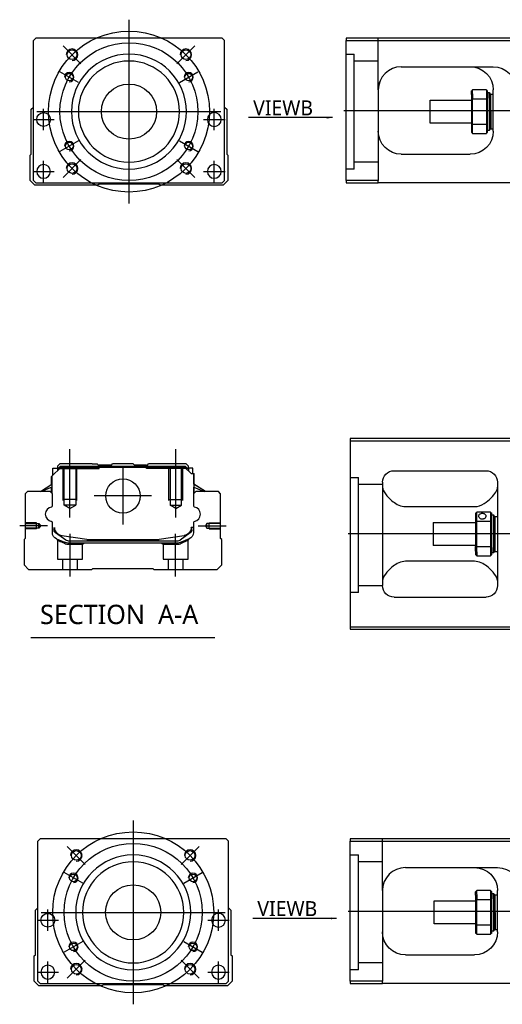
# Model space of a CAD drawing. Header units: millimetres. Extents: x 2891 to 6329, y -1599 to 860.
# Tile 25 of 37: x 5146 to 5356, y -938 to -510. Entities that reach past the tile are written whole.
import ezdxf
from ezdxf.lldxf.tags import DXFTag

# ---------------------------------------------------------------- set-up
doc = ezdxf.new("R2010")
doc.units = ezdxf.units.MM
doc.layers.get('0').update_dxf_attribs({"linetype": 'CONTINUOUS'})
doc.styles.add('CHN', font='Microsoft JhengHei.ttf')
doc.styles.add('DIM-7', font='SIMPLEX.shx', dxfattribs={"width": 0.7, "bigfont": 'chineset.shx'})
tags = doc.linetypes.add('DASHED', pattern=[25.72, 12.86, -12.86]).pattern_tags.tags
tags[6:7] = [DXFTag(74, 4), DXFTag(75, 0), DXFTag(340, '0'), DXFTag(46, 0.0), DXFTag(50, 0.0), DXFTag(44, 0.0), DXFTag(45, 0.0)]
tags[4:5] = [DXFTag(74, 4), DXFTag(75, 0), DXFTag(340, '0'), DXFTag(46, 0.0), DXFTag(50, 0.0), DXFTag(44, 0.0), DXFTag(45, 0.0)]
doc.dimstyles.new('CNS', dxfattribs={"dimtxt": 3.5, "dimasz": 2.5, "dimexe": 1, "dimexo": 1, "dimgap": 1, "dimtad": 1, "dimdsep": 46, "dimtxsty": 'DIM-7', "dimcen": 0.09, "dimclrd": 4, "dimclre": 4, "dimclrt": 1, "dimadec": 0, "dimazin": 0, "dimtfac": 1, "dimtmove": 0, "dimatfit": 3, "dimfxl": 1, "dimtvp": 0.971429, "dimtolj": 1, "dimarcsym": 0})

msp = doc.modelspace()

# ---------------------------------------------------------------- linework, layer by layer
at = {"ltscale": 0.3}
for p, q in [((5193.52, -510.06), (5193.52, -590.06)), ((5153.52, -550.06), (5233.52, -550.06)), ((5195.35, -858.45), (5195.35, -938.45)), ((5155.35, -898.45), (5235.35, -898.45))]:
    msp.add_line(p, q, dxfattribs=at)
at = {"linetype": 'Continuous'}
for p, q in [((5153.02, -518.06), (5152.02, -519.06)), ((5221.52, -518.06), (5153.02, -518.06)), ((5234.02, -518.06), (5221.52, -518.06)), ((5235.02, -519.06), (5234.02, -518.06)), ((5287.93, -518.06), (5287.93, -519.06)), ((5361.93, -518.06), (5287.93, -518.06)), ((5152.02, -580.06), (5152.02, -519.06)), ((5235.02, -580.06), (5235.02, -519.06)), ((5287.93, -519.06), (5361.93, -519.06)), ((5287.93, -580.06), (5287.93, -519.06)), ((5311.93, -530.56), (5351.93, -530.56)), ((5301.93, -540.56), (5301.93, -580.06)), ((5342.43, -542.64), (5342.43, -541.06)), ((5342.43, -542.64), (5342.43, -544.65)), ((5348.93, -540.56), (5342.93, -540.56)), ((5342.93, -542.28), (5342.93, -540.56)), ((5342.93, -542.28), (5342.93, -544.52)), ((5348.93, -540.56), (5348.93, -542.28)), ((5348.93, -542.28), (5348.93, -544.52)), ((5349.43, -544.65), (5349.43, -541.06)), ((5349.43, -541.81), (5350.13, -541.81)), ((5350.13, -541.81), (5350.43, -542.11)), ((5350.13, -544.23), (5350.13, -541.81)), ((5350.43, -542.11), (5350.43, -544.44)), ((5350.43, -542.91), (5350.93, -542.41)), ((5350.93, -542.41), (5351.93, -542.41)), ((5350.93, -550.06), (5350.93, -542.41)), ((5351.93, -558.56), (5351.93, -540.56)), ((5151.02, -549.06), (5152.02, -548.06)), ((5235.02, -548.06), (5236.02, -549.06)), ((5324.43, -545.06), (5342.43, -545.06)), ((5324.43, -550.06), (5324.43, -545.06)), ((5342.43, -544.65), (5342.43, -555.47)), ((5342.93, -555.61), (5342.93, -544.52)), ((5342.93, -544.52), (5348.93, -544.52)), ((5348.93, -544.52), (5348.93, -555.61)), ((5349.43, -555.47), (5349.43, -544.65)), ((5350.13, -544.23), (5350.13, -558.31)), ((5350.43, -558.01), (5350.43, -544.44)), ((5151.02, -568.51), (5151.02, -549.06)), ((5236.02, -549.06), (5236.02, -568.51)), ((5324.43, -555.06), (5324.43, -550.06)), ((5350.93, -550.06), (5350.93, -557.71)), ((5342.43, -555.06), (5324.43, -555.06)), ((5342.43, -555.47), (5342.43, -559.06)), ((5342.93, -559.56), (5342.93, -555.61)), ((5348.93, -555.61), (5342.93, -555.61)), ((5348.93, -555.61), (5348.93, -559.56)), ((5349.43, -559.06), (5349.43, -555.47)), ((5342.93, -559.56), (5348.93, -559.56)), ((5350.13, -558.31), (5349.43, -558.31)), ((5350.43, -558.01), (5350.13, -558.31)), ((5350.93, -557.71), (5350.43, -557.21)), ((5351.93, -557.71), (5350.93, -557.71)), ((5150.52, -569.01), (5151.02, -568.51)), ((5150.52, -580.06), (5150.52, -569.01)), ((5236.02, -568.51), (5236.52, -569.01)), ((5236.52, -569.01), (5236.52, -580.06)), ((5311.93, -568.56), (5341.93, -568.56)), ((5152.52, -582.06), (5150.52, -580.06)), ((5152.02, -580.06), (5153.02, -581.06)), ((5180.02, -582.06), (5152.52, -582.06)), ((5153.02, -581.06), (5234.02, -581.06)), ((5180.52, -581.56), (5180.02, -582.06)), ((5206.52, -581.56), (5180.52, -581.56)), ((5207.02, -582.06), (5206.52, -581.56)), ((5234.52, -582.06), (5207.02, -582.06)), ((5234.02, -581.06), (5235.02, -580.06)), ((5236.52, -580.06), (5234.52, -582.06)), ((5287.93, -580.06), (5287.93, -581.06)), ((5301.93, -580.06), (5287.93, -580.06)), ((5287.93, -581.06), (5301.93, -581.06)), ((5301.93, -581.06), (5301.93, -580.06)), ((5361.93, -581.06), (5301.93, -581.06)), ((5363.77, -692.3), (5289.77, -692.3)), ((5289.77, -692.3), (5289.77, -774.3)), ((5289.77, -693.3), (5363.77, -693.3)), ((5160, -708.74), (5163.9, -704.84)), ((5160.4, -705.14), (5162.4, -705.14)), ((5160.4, -708.34), (5160.4, -705.14)), ((5163.4, -703.29), (5162.4, -704.29)), ((5162.4, -704.29), (5162.4, -705.14)), ((5162.4, -705.14), (5162.4, -706.34)), ((5162.9, -705.29), (5162.4, -705.29)), ((5162.9, -705.2), (5163.76, -704.34)), ((5162.9, -705.84), (5162.9, -705.2)), ((5163.13, -705.3), (5162.9, -705.2)), ((5163.13, -705.3), (5163.86, -704.57)), ((5163.13, -705.6), (5163.13, -705.3)), ((5177.58, -703.29), (5163.4, -703.29)), ((5163.76, -704.34), (5217.99, -704.34)), ((5163.86, -704.57), (5163.76, -704.34)), ((5163.86, -704.57), (5217.9, -704.57)), ((5217.86, -704.84), (5163.9, -704.84)), ((5177.58, -703.29), (5179.68, -703.29)), ((5179.68, -703.29), (5180.23, -703.84)), ((5180.23, -703.84), (5180.58, -703.84)), ((5185.88, -703.84), (5180.58, -703.84)), ((5180.58, -704.34), (5180.58, -703.84)), ((5185.88, -703.84), (5186.43, -703.29)), ((5195.33, -703.29), (5186.43, -703.29)), ((5195.88, -703.84), (5195.33, -703.29)), ((5201.18, -703.84), (5195.88, -703.84)), ((5201.18, -703.84), (5201.53, -703.84)), ((5201.18, -704.34), (5201.18, -703.84)), ((5201.53, -703.84), (5202.08, -703.29)), ((5201.53, -703.84), (5202.08, -703.29)), ((5204.18, -703.29), (5202.08, -703.29)), ((5202.08, -703.29), (5202.08, -703.29)), ((5218.36, -703.29), (5204.18, -703.29)), ((5220.56, -707.54), (5217.86, -704.84)), ((5217.9, -704.57), (5217.99, -704.34)), ((5218.63, -705.3), (5217.9, -704.57)), ((5218.86, -705.2), (5217.99, -704.34)), ((5219.36, -704.29), (5218.36, -703.29)), ((5218.63, -705.3), (5218.86, -705.2)), ((5218.63, -705.6), (5218.63, -705.3)), ((5218.86, -705.84), (5218.86, -705.2)), ((5219.36, -705.29), (5218.86, -705.29)), ((5219.36, -705.14), (5219.36, -704.29)), ((5221.36, -705.14), (5219.36, -705.14)), ((5219.36, -705.14), (5219.36, -706.34)), ((5221.36, -707.54), (5221.36, -705.14)), ((5221.36, -705.14), (5221.36, -705.14)), ((5308.77, -706.3), (5348.77, -706.3)), ((5159.9, -712.25), (5159.9, -708.84)), ((5160, -712.18), (5160, -708.74)), ((5160.05, -708.69), (5160.05, -714.79)), ((5220.56, -707.54), (5221.71, -707.54)), ((5221.71, -707.54), (5221.71, -714.79)), ((5221.71, -707.54), (5221.76, -707.54)), ((5221.76, -712.18), (5221.76, -707.54)), ((5221.76, -707.54), (5221.86, -707.54)), ((5221.86, -712.25), (5221.86, -707.54)), ((5149.38, -715.29), (5148.38, -716.29)), ((5159.2, -715.29), (5149.38, -715.29)), ((5154.99, -715.29), (5160.05, -712.15)), ((5160.05, -713.49), (5155.54, -715.29)), ((5160.2, -716.29), (5159.2, -715.29)), ((5159.9, -715.99), (5159.9, -713.55)), ((5160, -716.09), (5160, -713.51)), ((5222.56, -715.29), (5221.56, -716.29)), ((5226.76, -715.29), (5221.71, -712.15)), ((5221.71, -713.49), (5226.21, -715.29)), ((5221.76, -716.09), (5221.76, -713.51)), ((5226.76, -715.29), (5221.86, -712.25)), ((5221.86, -715.99), (5221.86, -713.55)), ((5232.38, -715.29), (5222.56, -715.29)), ((5233.38, -716.29), (5232.38, -715.29)), ((5303.77, -711.3), (5303.77, -756.3)), ((5353.77, -711.3), (5353.77, -756.3)), ((5148.38, -716.29), (5148.38, -735.74)), ((5160.2, -721.6), (5160.2, -716.29)), ((5221.56, -716.29), (5221.56, -721.6)), ((5233.38, -735.74), (5233.38, -716.29)), ((5313.77, -721.9), (5343.77, -721.9)), ((5344.27, -724.8), (5344.27, -728.39)), ((5350.77, -724.3), (5344.77, -724.3)), ((5344.77, -728.26), (5344.77, -724.3)), ((5344.77, -739.35), (5344.77, -728.26)), ((5344.77, -728.26), (5350.77, -728.26)), ((5350.77, -724.3), (5350.77, -728.26)), ((5350.77, -728.26), (5350.77, -739.35)), ((5351.27, -728.39), (5351.27, -724.8)), ((5351.27, -725.55), (5351.97, -725.55)), ((5351.97, -725.55), (5352.27, -725.85)), ((5351.97, -725.55), (5351.97, -739.64)), ((5352.27, -739.42), (5352.27, -725.85)), ((5352.27, -726.65), (5352.77, -726.15)), ((5352.77, -726.15), (5353.77, -726.15)), ((5352.77, -741.45), (5352.77, -726.15)), ((5160.2, -733.22), (5160.2, -728.83)), ((5160.9, -730.94), (5160.9, -732.02)), ((5161.2, -730.94), (5161.2, -731.99)), ((5221.56, -730.94), (5220.56, -730.94)), ((5220.56, -730.94), (5220.56, -731.99)), ((5220.86, -732.02), (5220.86, -730.94)), ((5221.56, -728.83), (5221.56, -733.22)), ((5325.77, -728.8), (5344.27, -728.8)), ((5325.77, -728.8), (5325.77, -738.8)), ((5344.27, -728.39), (5344.27, -739.21)), ((5351.27, -739.21), (5351.27, -728.39)), ((5148.38, -735.74), (5147.88, -736.24)), ((5147.88, -736.24), (5147.88, -747.29)), ((5161.58, -733.29), (5161.51, -733.23)), ((5166, -736.5), (5161.58, -733.29)), ((5164.27, -734.42), (5175.17, -736.15)), ((5166.88, -736.79), (5214.87, -736.79)), ((5176.83, -736.29), (5204.93, -736.29)), ((5206.58, -736.15), (5217.49, -734.42)), ((5220.17, -733.29), (5215.75, -736.5)), ((5219.7, -735.99), (5216.27, -737.41)), ((5220.24, -733.23), (5220.17, -733.29)), ((5233.88, -736.24), (5233.38, -735.74)), ((5233.88, -747.29), (5233.88, -736.24)), ((5214.37, -737.79), (5167.39, -737.79)), ((5344.27, -738.8), (5325.77, -738.8)), ((5344.27, -741.23), (5344.27, -739.21)), ((5350.77, -739.35), (5344.77, -739.35)), ((5344.77, -741.58), (5344.77, -739.35)), ((5350.77, -739.35), (5350.77, -741.58)), ((5351.27, -742.8), (5351.27, -739.21)), ((5351.97, -742.05), (5351.97, -739.64)), ((5352.27, -739.42), (5352.27, -741.75)), ((5352.27, -740.95), (5352.77, -741.45)), ((5344.27, -741.23), (5344.27, -742.8)), ((5344.77, -741.58), (5344.77, -743.3)), ((5344.77, -743.3), (5350.77, -743.3)), ((5350.77, -741.58), (5350.77, -743.3)), ((5351.97, -742.05), (5351.27, -742.05)), ((5352.27, -741.75), (5351.97, -742.05)), ((5352.77, -741.45), (5353.77, -741.45)), ((5147.88, -747.29), (5149.88, -749.29)), ((5149.88, -749.29), (5177.38, -749.29)), ((5177.38, -749.29), (5177.88, -748.79)), ((5177.88, -748.79), (5203.88, -748.79)), ((5203.88, -748.79), (5204.38, -749.29)), ((5204.38, -749.29), (5231.88, -749.29)), ((5231.88, -749.29), (5233.88, -747.29)), ((5343.77, -745.71), (5313.77, -745.71)), ((5308.77, -761.3), (5348.77, -761.3)), ((5289.77, -774.3), (5289.77, -775.3)), ((5363.77, -774.3), (5289.77, -774.3)), ((5289.77, -775.3), (5363.77, -775.3)), ((5154.85, -866.45), (5153.85, -867.45)), ((5153.85, -928.45), (5153.85, -867.45)), ((5223.35, -866.45), (5154.85, -866.45)), ((5235.85, -866.45), (5223.35, -866.45)), ((5236.85, -867.45), (5235.85, -866.45)), ((5236.85, -928.45), (5236.85, -867.45)), ((5289.77, -866.45), (5289.77, -867.45)), ((5363.77, -866.45), (5289.77, -866.45)), ((5289.77, -867.45), (5363.77, -867.45)), ((5289.77, -928.45), (5289.77, -867.45)), ((5313.77, -878.95), (5353.77, -878.95)), ((5303.77, -888.95), (5303.77, -928.45)), ((5344.27, -891.03), (5344.27, -889.45)), ((5344.27, -891.03), (5344.27, -893.04)), ((5350.77, -888.95), (5344.77, -888.95)), ((5344.77, -890.68), (5344.77, -888.95)), ((5344.77, -890.68), (5344.77, -892.91)), ((5350.77, -888.95), (5350.77, -890.68)), ((5350.77, -890.68), (5350.77, -892.91)), ((5351.27, -893.04), (5351.27, -889.45)), ((5351.27, -890.2), (5351.97, -890.2)), ((5351.97, -890.2), (5352.27, -890.5)), ((5351.97, -892.62), (5351.97, -890.2)), ((5352.27, -890.5), (5352.27, -892.83)), ((5352.27, -891.3), (5352.77, -890.8)), ((5352.77, -890.8), (5353.77, -890.8)), ((5352.77, -898.45), (5352.77, -890.8)), ((5353.77, -906.95), (5353.77, -888.95)), ((5326.27, -893.45), (5344.27, -893.45)), ((5326.27, -898.45), (5326.27, -893.45)), ((5344.27, -893.04), (5344.27, -903.86)), ((5344.77, -904), (5344.77, -892.91)), ((5344.77, -892.91), (5350.77, -892.91)), ((5350.77, -892.91), (5350.77, -904)), ((5351.27, -903.86), (5351.27, -893.04)), ((5351.97, -892.62), (5351.97, -906.7)), ((5352.27, -906.4), (5352.27, -892.83)), ((5152.85, -897.45), (5153.85, -896.45)), ((5152.85, -916.9), (5152.85, -897.45)), ((5236.85, -896.45), (5237.85, -897.45)), ((5237.85, -897.45), (5237.85, -916.9)), ((5326.27, -903.45), (5326.27, -898.45)), ((5352.77, -898.45), (5352.77, -906.1)), ((5344.27, -903.45), (5326.27, -903.45)), ((5344.27, -903.86), (5344.27, -907.45)), ((5351.27, -907.45), (5351.27, -903.86)), ((5344.77, -907.95), (5344.77, -904)), ((5350.77, -904), (5344.77, -904)), ((5344.77, -907.95), (5350.77, -907.95)), ((5350.77, -904), (5350.77, -907.95)), ((5351.97, -906.7), (5351.27, -906.7)), ((5352.27, -906.4), (5351.97, -906.7)), ((5352.77, -906.1), (5352.27, -905.6)), ((5353.77, -906.1), (5352.77, -906.1)), ((5152.35, -917.4), (5152.85, -916.9)), ((5152.35, -928.45), (5152.35, -917.4)), ((5237.85, -916.9), (5238.35, -917.4)), ((5238.35, -917.4), (5238.35, -928.45)), ((5313.77, -916.95), (5343.77, -916.95)), ((5154.35, -930.45), (5152.35, -928.45)), ((5153.85, -928.45), (5154.85, -929.45)), ((5154.85, -929.45), (5235.85, -929.45)), ((5235.85, -929.45), (5236.85, -928.45)), ((5238.35, -928.45), (5236.35, -930.45)), ((5289.77, -928.45), (5289.77, -929.45)), ((5303.77, -928.45), (5289.77, -928.45)), ((5289.77, -929.45), (5303.77, -929.45)), ((5303.77, -929.45), (5303.77, -928.45)), ((5363.77, -929.45), (5303.77, -929.45)), ((5181.85, -930.45), (5154.35, -930.45)), ((5182.35, -929.95), (5181.85, -930.45)), ((5208.35, -929.95), (5182.35, -929.95)), ((5208.85, -930.45), (5208.35, -929.95)), ((5236.35, -930.45), (5208.85, -930.45))]:
    msp.add_line(p, q, dxfattribs=at)
at = {"linetype": 'DASHED', "ltscale": 0.3}
for p, q in [((5301.93, -540.56), (5301.93, -518.06)), ((5287.93, -525.06), (5291.43, -525.06)), ((5291.43, -575.06), (5291.43, -525.06)), ((5301.93, -528.06), (5291.43, -528.06)), ((5301.93, -572.06), (5291.43, -572.06)), ((5289.77, -709.32), (5293.27, -709.32)), ((5293.27, -759.32), (5293.27, -709.32)), ((5303.77, -712.32), (5293.27, -712.32)), ((5303.77, -756.32), (5293.27, -756.32)), ((5303.77, -888.95), (5303.77, -866.45)), ((5289.77, -873.45), (5293.27, -873.45)), ((5293.27, -923.45), (5293.27, -873.45)), ((5303.77, -876.45), (5293.27, -876.45)), ((5303.77, -920.45), (5293.27, -920.45))]:
    msp.add_line(p, q, dxfattribs=at)
at = {"ltscale": 0.2}
for p, q in [((5172.66, -529.2), (5164.88, -521.43)), ((5214.38, -529.2), (5222.15, -521.43)), ((5172.66, -570.92), (5164.88, -578.7)), ((5214.38, -570.92), (5222.15, -578.7)), ((5167.88, -726.7), (5167.88, -696.87)), ((5213.88, -726.7), (5213.88, -696.87)), ((5190.88, -704.81), (5190.88, -729.76)), ((5203.35, -717.29), (5178.4, -717.29)), ((5158.16, -730.29), (5146.01, -730.29)), ((5223.6, -730.29), (5235.74, -730.29)), ((5167.93, -752.29), (5167.93, -733.79)), ((5213.82, -752.29), (5213.82, -733.79)), ((5174.49, -877.59), (5166.71, -869.82)), ((5216.21, -877.59), (5223.99, -869.82)), ((5174.49, -919.31), (5166.71, -927.09)), ((5216.21, -919.31), (5223.99, -927.09))]:
    msp.add_line(p, q, dxfattribs=at)
at = {"ltscale": 0.1}
for p, q in [((5171.56, -537.39), (5163.51, -532.74)), ((5215.47, -537.39), (5223.52, -532.74)), ((5156.4, -558.14), (5156.4, -548.84)), ((5230.63, -558.14), (5230.63, -548.84)), ((5151.75, -553.49), (5161.05, -553.49)), ((5225.98, -553.49), (5235.28, -553.49)), ((5171.56, -562.74), (5163.51, -567.39)), ((5215.47, -562.74), (5223.52, -567.39)), ((5156.4, -580.71), (5156.4, -571.41)), ((5230.63, -580.71), (5230.63, -571.41)), ((5151.75, -576.06), (5161.05, -576.06)), ((5225.98, -576.06), (5235.28, -576.06)), ((5173.4, -885.78), (5165.34, -881.13)), ((5217.31, -885.78), (5225.36, -881.13)), ((5158.24, -906.53), (5158.24, -897.23)), ((5232.47, -906.53), (5232.47, -897.23)), ((5153.59, -901.88), (5162.89, -901.88)), ((5227.82, -901.88), (5237.12, -901.88)), ((5173.4, -911.13), (5165.34, -915.78)), ((5217.31, -911.13), (5225.36, -915.78)), ((5158.24, -929.1), (5158.24, -919.8)), ((5232.47, -929.1), (5232.47, -919.8)), ((5153.59, -924.45), (5162.89, -924.45)), ((5227.82, -924.45), (5237.12, -924.45))]:
    msp.add_line(p, q, dxfattribs=at)
for p, q in [((5286.93, -549.56), (5928.93, -549.56)), ((6030.77, -733.85), (5288.77, -733.8)), ((5150.86, -778.92), (5230.91, -778.92)), ((5288.77, -897.95), (6030.77, -897.95))]:
    msp.add_line(p, q)
at = {"linetype": 'DASHED'}
for p, q in [((5291.43, -575.06), (5287.93, -575.06)), ((5162.9, -705.29), (5180.58, -705.29)), ((5180.23, -705.29), (5180.23, -703.84)), ((5180.58, -705.29), (5180.58, -704.34)), ((5201.18, -705.29), (5201.18, -704.34)), ((5218.86, -705.29), (5201.18, -705.29)), ((5201.53, -705.29), (5201.53, -703.84)), ((5219.36, -705.29), (5219.36, -705.14)), ((5221.36, -707.29), (5221.36, -707.29)), ((5221.92, -712.29), (5221.92, -712.29)), ((5162.38, -736.46), (5162.38, -744.79)), ((5219.32, -744.79), (5219.32, -736.48)), ((5167.43, -738.29), (5173.38, -738.29)), ((5173.38, -738.29), (5173.88, -737.79)), ((5173.38, -744.79), (5173.38, -738.29)), ((5207.82, -737.79), (5208.32, -738.29)), ((5208.32, -738.29), (5208.32, -744.79)), ((5208.32, -738.29), (5214.32, -738.29)), ((5162.38, -744.79), (5167.88, -744.79)), ((5164.58, -744.79), (5164.58, -749.29)), ((5167.88, -744.79), (5173.38, -744.79)), ((5171.18, -749.29), (5171.18, -744.79)), ((5208.32, -744.79), (5219.32, -744.79)), ((5210.52, -744.79), (5210.52, -749.29)), ((5217.12, -749.29), (5217.12, -744.79)), ((5293.27, -759.32), (5289.77, -759.32)), ((5293.27, -923.45), (5289.77, -923.45))]:
    msp.add_line(p, q, dxfattribs=at)
at = {"linetype": 'DASHED', "ltscale": 0.1}
for p, q in [((5164.88, -719.29), (5164.88, -705.29)), ((5165.38, -721.29), (5165.38, -705.29)), ((5170.38, -705.29), (5170.38, -721.29)), ((5170.88, -719.29), (5170.88, -705.29)), ((5210.88, -719.29), (5210.88, -705.29)), ((5211.38, -705.29), (5211.38, -721.29)), ((5216.38, -721.29), (5216.38, -705.29)), ((5216.88, -719.29), (5216.88, -705.29)), ((5170.88, -718.84), (5164.88, -718.84)), ((5210.88, -718.84), (5216.88, -718.84)), ((5170.38, -721.29), (5165.38, -721.29)), ((5167.88, -722.73), (5165.38, -721.29)), ((5167.88, -722.73), (5170.38, -721.29)), ((5211.38, -721.29), (5216.38, -721.29)), ((5213.88, -722.73), (5211.38, -721.29)), ((5213.88, -722.73), (5216.38, -721.29)), ((5153.38, -728.99), (5148.38, -728.99)), ((5148.38, -729.21), (5154.37, -729.21)), ((5154.37, -731.36), (5148.38, -731.36)), ((5153.38, -731.59), (5148.38, -731.59)), ((5153.38, -731.59), (5153.38, -728.99)), ((5154.37, -729.21), (5155.02, -730.29)), ((5154.37, -731.36), (5154.37, -729.21)), ((5155.02, -730.29), (5154.37, -731.36)), ((5227.38, -729.21), (5226.73, -730.29)), ((5226.73, -730.29), (5227.38, -731.36)), ((5233.38, -729.21), (5227.38, -729.21)), ((5227.38, -731.36), (5227.38, -729.21)), ((5227.38, -731.36), (5233.38, -731.36)), ((5228.38, -731.59), (5228.38, -728.99)), ((5228.38, -728.99), (5233.38, -728.99)), ((5228.38, -731.59), (5233.38, -731.59))]:
    msp.add_line(p, q, dxfattribs=at)
at = {"ltscale": 0.3}
for centre, radius in [((5193.52, -550.06), 35), ((5193.52, -550.06), 30), ((5195.35, -898.45), 35), ((5195.35, -898.45), 30)]:
    msp.add_circle(centre, radius, dxfattribs=at)
at = {"linetype": 'Continuous'}
for centre, radius in [((5168.77, -525.31), 2.1), ((5218.27, -525.31), 2.1), ((5167.54, -535.06), 1.65), ((5219.5, -535.06), 1.65), ((5193.52, -550.06), 12), ((5156.4, -553.49), 3), ((5167.54, -565.06), 1.65), ((5219.5, -565.06), 1.65), ((5168.77, -574.81), 2.1), ((5218.27, -574.81), 2.1), ((5190.88, -717.29), 7.47), ((5170.6, -873.7), 2.1), ((5220.1, -873.7), 2.1), ((5169.37, -883.45), 1.65), ((5221.33, -883.45), 1.65), ((5195.35, -898.45), 12), ((5158.24, -901.88), 3), ((5169.37, -913.45), 1.65), ((5221.33, -913.45), 1.65), ((5170.6, -923.2), 2.1), ((5220.1, -923.2), 2.1)]:
    msp.add_circle(centre, radius, dxfattribs=at)
at = {"linetype": 'Continuous', "extrusion": (0, 0, -1)}
for centre, radius in [((-5193.52, -550.06), 25), ((-5193.52, -550.06), 22), ((-5230.63, -553.49), 3), ((-5156.4, -576.06), 3), ((-5230.63, -576.06), 3), ((-5195.35, -898.45), 25), ((-5195.35, -898.45), 22), ((-5232.47, -901.88), 3), ((-5158.24, -924.45), 3), ((-5232.47, -924.45), 3)]:
    msp.add_circle(centre, radius, dxfattribs=at)
for centre, radius, start, end in [((5168.77, -525.31), 2.5, 270, 180), ((5218.27, -525.31), 2.5, 270, 180), ((5167.54, -535.06), 2, 270, 180), ((5219.5, -535.06), 2, 270, 180), ((5167.54, -565.06), 2, 270, 180), ((5219.5, -565.06), 2, 270, 180), ((5168.77, -574.81), 2.5, 270, 180), ((5218.27, -574.81), 2.5, 270, 180), ((5160.32, -725.22), 3.17, 98.9371, 261.0629), ((5221.43, -725.22), 3.17, 278.9371, 81.0629), ((5170.6, -873.7), 2.5, 270, 180), ((5220.1, -873.7), 2.5, 270, 180), ((5169.37, -883.45), 2, 270, 180), ((5221.33, -883.45), 2, 270, 180), ((5169.37, -913.45), 2, 270, 180), ((5221.33, -913.45), 2, 270, 180), ((5170.6, -923.2), 2.5, 270, 180), ((5220.1, -923.2), 2.5, 270, 180)]:
    msp.add_arc(centre, radius, start, end)
at = {"linetype": 'Continuous'}
for centre, radius, start, end in [((5311.93, -540.56), 10, 90, 180), ((5159.7, -721.6), 0.5, 285.1919, 0), ((5222.06, -721.6), 0.5, 180, 254.8081), ((5159.7, -728.83), 0.5, 0, 74.8081), ((5164.9, -730.47), 4, 202.3316, 260.9414), ((5216.86, -730.47), 4, 337.6678, 353.1681), ((5216.86, -730.47), 3.77, 349.0413, 352.7469), ((5222.06, -728.83), 0.5, 105.1919, 180), ((5176.83, -725.79), 10.5, 260.9414, 270), ((5204.93, -725.79), 10.5, 270, 279.0586), ((5214.87, -735.29), 1.5, 270, 306.0274), ((5313.77, -888.95), 10, 90, 180)]:
    msp.add_arc(centre, radius, start, end, dxfattribs=at)
at = {"linetype": 'Continuous', "extrusion": (0, 0, -1)}
for centre, radius, start, end in [((-5341.93, -540.56), 10, 90, 180), ((-5351.93, -540.56), 10, 90, 180), ((-5311.93, -558.56), 10, 270, 0), ((-5341.93, -558.56), 10, 180, 270), ((-5162.4, -732.02), 1.5, 306.0274, 0), ((-5164.9, -730.47), 4, 337.6678, 353.1681), ((-5164.9, -730.47), 3.77, 349.0413, 352.7469), ((-5216.86, -730.47), 4, 202.3316, 260.9414), ((-5219.36, -732.02), 1.5, 180, 233.9726), ((-5163.2, -733.22), 3, 292.4327, 0), ((-5166.88, -735.29), 1.5, 270, 306.0274), ((-5218.56, -733.22), 3, 180, 247.5673), ((-5167.39, -732.79), 5, 270, 292.4327), ((-5214.37, -732.79), 5, 247.5673, 270), ((-5343.77, -888.95), 10, 90, 180), ((-5353.77, -888.95), 10, 90, 180), ((-5313.77, -906.95), 10, 270, 0), ((-5343.77, -906.95), 10, 180, 270)]:
    msp.add_arc(centre, radius, start, end, dxfattribs=at)
at = {"linetype": 'Continuous', "extrusion": (-1e-16, 0, -1)}
for centre, start, end in [((-5308.77, -711.3), 0, 90), ((-5348.77, -711.3), 90, 180), ((-5308.77, -756.3), 270, 0), ((-5348.77, -756.3), 180, 270)]:
    msp.add_arc(centre, 5, start, end, dxfattribs=at)
at = {"linetype": 'Continuous'}
for points, degree in [([(5306.93, -531.9), (5306.9, -531.92), (5306.87, -531.94), (5306.84, -531.96)], 3), ([(5342.93, -540.56), (5342.77, -540.73), (5342.6, -540.9), (5342.43, -541.06)], 3), ([(5348.93, -540.56), (5349.1, -540.73), (5349.27, -540.9), (5349.43, -541.06)], 3), ([(5342.93, -544.52), (5342.77, -544.56), (5342.6, -544.61), (5342.43, -544.65)], 3), ([(5349.43, -544.65), (5349.27, -544.61), (5349.1, -544.56), (5348.93, -544.52)], 3), ([(5342.93, -555.61), (5342.77, -555.56), (5342.6, -555.52), (5342.43, -555.47)], 3), ([(5349.43, -555.47), (5349.27, -555.52), (5349.1, -555.56), (5348.93, -555.61)], 3), ([(5342.43, -559.06), (5342.6, -559.23), (5342.77, -559.4), (5342.93, -559.56)], 3), ([(5349.43, -559.06), (5349.27, -559.23), (5349.1, -559.4), (5348.93, -559.56)], 3), ([(5160.05, -714.79), (5160.05, -715.39)], 1), ([(5160.05, -715.39), (5160.05, -716.14)], 1), ([(5221.71, -714.79), (5221.71, -715.39)], 1), ([(5221.71, -715.39), (5221.71, -716.14)], 1), ([(5303.77, -713.51), (5303.77, -714.26), (5304.24, -715.24), (5305.01, -716.3)], 3), ([(5344.27, -724.8), (5344.43, -724.64), (5344.6, -724.47), (5344.77, -724.3)], 3), ([(5344.77, -728.26), (5344.6, -728.3), (5344.43, -728.35), (5344.27, -728.39)], 3), ([(5350.77, -724.3), (5350.93, -724.47), (5351.1, -724.64), (5351.27, -724.8)], 3), ([(5350.77, -728.26), (5350.93, -728.3), (5351.1, -728.35), (5351.27, -728.39)], 3), ([(5344.77, -739.35), (5344.6, -739.3), (5344.43, -739.26), (5344.27, -739.21)], 3), ([(5350.77, -739.35), (5350.93, -739.3), (5351.1, -739.26), (5351.27, -739.21)], 3), ([(5344.77, -743.3), (5344.6, -743.14), (5344.43, -742.97), (5344.27, -742.8)], 3), ([(5351.27, -742.8), (5351.1, -742.97), (5350.93, -743.14), (5350.77, -743.3)], 3), ([(5305.01, -751.3), (5304.24, -752.37), (5303.77, -753.34), (5303.77, -754.09)], 3), ([(5353.77, -754.09), (5353.77, -753.34), (5353.3, -752.38), (5352.52, -751.3)], 3), ([(5308.77, -880.29), (5308.74, -880.31), (5308.71, -880.33), (5308.68, -880.35)], 3), ([(5344.77, -888.95), (5344.6, -889.12), (5344.43, -889.29), (5344.27, -889.45)], 3), ([(5350.77, -888.95), (5350.93, -889.12), (5351.1, -889.29), (5351.27, -889.45)], 3), ([(5344.77, -892.91), (5344.6, -892.95), (5344.43, -893), (5344.27, -893.04)], 3), ([(5351.27, -893.04), (5351.1, -893), (5350.93, -892.95), (5350.77, -892.91)], 3), ([(5344.77, -904), (5344.6, -903.95), (5344.43, -903.91), (5344.27, -903.86)], 3), ([(5351.27, -903.86), (5351.1, -903.91), (5350.93, -903.95), (5350.77, -904)], 3), ([(5344.27, -907.45), (5344.43, -907.62), (5344.6, -907.79), (5344.77, -907.95)], 3), ([(5351.27, -907.45), (5351.1, -907.62), (5350.93, -907.79), (5350.77, -907.95)], 3)]:
    msp.add_open_spline(points, degree=degree, dxfattribs=at)
for points, knots in [([(5302.5, -537.25), (5302.41, -537.51), (5302.27, -537.95), (5302.17, -538.39), (5302.13, -538.57)], [0, 0, 0, 0, 0.596588, 1, 1, 1, 1]), ([(5343.77, -721.9), (5345.29, -721.9), (5346.7, -721.34), (5349.11, -719.88), (5350.1, -719.02), (5352.66, -716.4), (5353.77, -714.68), (5353.77, -713.51)], [0, 0, 0, 0, 0.25, 0.25, 0.5, 0.5, 1, 1, 1, 1]), ([(5305.01, -716.3), (5305.84, -717.44), (5306.97, -718.66), (5309.85, -720.87), (5311.7, -721.9), (5313.77, -721.9)], [0, 0, 0, 0, 0.5, 0.5, 1, 1, 1, 1]), ([(5348.82, -726.02), (5348.82, -725.89), (5348.78, -725.77), (5348.66, -725.53), (5348.57, -725.43), (5348.35, -725.24), (5348.2, -725.16), (5347.89, -725.04), (5347.72, -725), (5347.36, -724.95), (5347.17, -724.94), (5346.8, -724.96), (5346.62, -724.99), (5346.29, -725.09), (5346.14, -725.16), (5345.88, -725.32), (5345.77, -725.42), (5345.6, -725.64), (5345.55, -725.76), (5345.52, -725.93), (5345.52, -725.98), (5345.52, -726.02)], [0, 0, 0, 0, 0.106605, 0.106605, 0.21316, 0.21316, 0.320465, 0.320465, 0.42832, 0.42832, 0.535356, 0.535356, 0.641477, 0.641477, 0.748016, 0.748016, 0.855648, 0.855648, 0.963354, 0.963354, 1, 1, 1, 1]), ([(5345.52, -726.02), (5345.52, -726.15), (5345.55, -726.29), (5345.67, -726.55), (5345.76, -726.67), (5345.99, -726.89), (5346.13, -726.99), (5346.44, -727.15), (5346.62, -727.21), (5346.98, -727.28), (5347.17, -727.29), (5347.53, -727.25), (5347.71, -727.21), (5348.04, -727.09), (5348.19, -727), (5348.46, -726.8), (5348.57, -726.68), (5348.73, -726.43), (5348.78, -726.29), (5348.81, -726.11), (5348.82, -726.07), (5348.82, -726.02)], [0, 0, 0, 0, 0.106605, 0.106605, 0.21316, 0.21316, 0.320465, 0.320465, 0.42832, 0.42832, 0.535356, 0.535356, 0.641477, 0.641477, 0.748016, 0.748016, 0.855648, 0.855648, 0.963354, 0.963354, 1, 1, 1, 1]), ([(5313.77, -745.71), (5311.7, -745.71), (5309.85, -746.73), (5306.98, -748.93), (5305.83, -750.17), (5305.01, -751.3)], [0, 0, 0, 0, 0.5, 0.5, 1, 1, 1, 1]), ([(5352.52, -751.3), (5351.7, -750.16), (5350.57, -748.94), (5347.68, -746.73), (5345.83, -745.71), (5343.77, -745.71)], [0, 0, 0, 0, 0.5, 0.5, 1, 1, 1, 1]), ([(5304.33, -885.64), (5304.24, -885.9), (5304.11, -886.34), (5304, -886.78), (5303.97, -886.96)], [0, 0, 0, 0, 0.596588, 1, 1, 1, 1])]:
    msp.add_open_spline(points, degree=3, knots=knots, dxfattribs=at)
at = {"linetype": 'DASHED'}
for points, degree in [([(5162.07, -736), (5162.38, -736.46)], 1), ([(5219.32, -736.48), (5219.63, -736.02)], 1), ([(5165.5, -737.87), (5165.48, -737.41)], 1), ([(5167.39, -737.79), (5167.43, -738.29)], 1), ([(5214.37, -737.79), (5214.35, -737.95), (5214.34, -738.12), (5214.32, -738.29)], 3), ([(5216.27, -737.41), (5216.24, -737.87)], 1)]:
    msp.add_open_spline(points, degree=degree, dxfattribs=at)
for points, degree, knots in [([(5162.07, -736), (5162.07, -736), (5162.99, -736.38), (5163.92, -736.76), (5165.48, -737.41)], 2, [0, 0, 0, 0.5, 0.5, 1, 1, 1]), ([(5162.38, -736.46), (5162.38, -736.46), (5162.38, -736.46), (5162.85, -736.67), (5164.16, -737.27), (5165.04, -737.66), (5165.5, -737.87)], 3, [0, 0, 0, 0, 0.000815, 0.486557, 0.726811, 1, 1, 1, 1]), ([(5216.24, -737.87), (5216.56, -737.73), (5217.17, -737.45), (5217.92, -737.12), (5218.91, -736.67), (5219.32, -736.48), (5219.32, -736.48)], 3, [0, 0, 0, 0, 0.185898, 0.357233, 0.514425, 1, 1, 1, 1]), ([(5165.5, -737.87), (5165.81, -737.99), (5166.41, -738.23), (5167.1, -738.27), (5167.43, -738.29)], 3, [0, 0, 0, 0, 0.515943, 1, 1, 1, 1]), ([(5214.32, -738.29), (5214.65, -738.27), (5215.34, -738.23), (5215.94, -737.99), (5216.24, -737.87)], 3, [0, 0, 0, 0, 0.484584, 1, 1, 1, 1])]:
    msp.add_open_spline(points, degree=degree, knots=knots, dxfattribs=at)

# ---------------------------------------------------------------- texts
at = {"style": 'CHN'}
for s, insert, char_height, attachment_point in [('VIEWB', (5273.55, -551.68), 6.5, 9), ('SECTION  A-A ', (5154.83, -768.88), 8.4, 4), ('VIEWB', (5275.38, -900.07), 6.5, 9)]:
    msp.add_mtext(s, dxfattribs=dict(at, insert=insert, char_height=char_height, attachment_point=attachment_point))

# ---------------------------------------------------------------- leaders
at = {"annotation_type": 0, "has_hookline": 1, "hookline_direction": 1}
for points in [[(5281.99, -552.68), (5247.53, -552.68)], [(5283.82, -901.07), (5249.37, -901.07)]]:
    msp.add_leader(points, dimstyle='CNS', override={"dimtxt": 6.5, "dimtxsty": 'CHN'}, dxfattribs=at)

doc.saveas('drawing.dxf')
